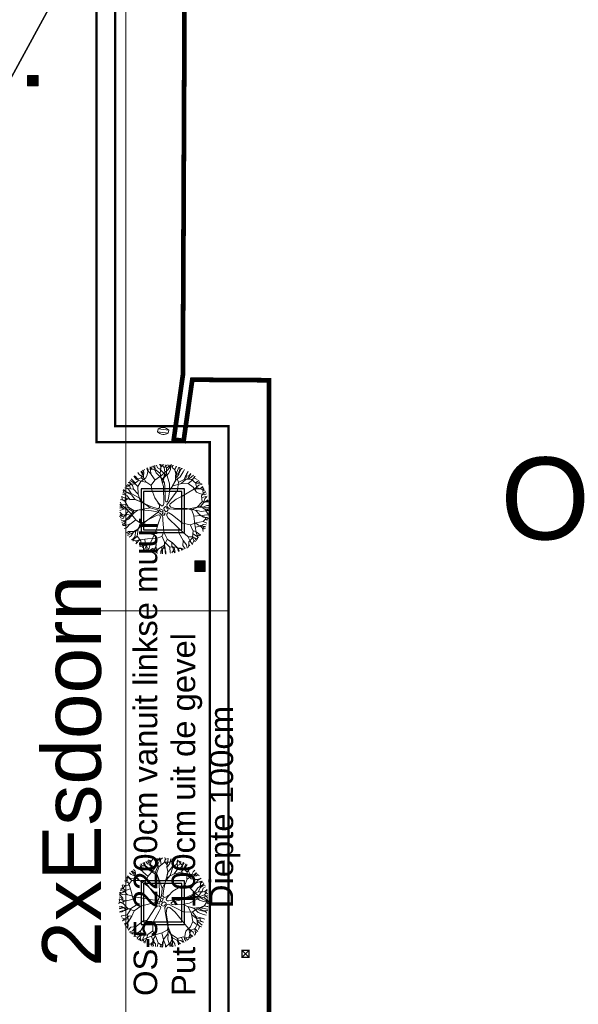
# Model space of a CAD drawing. Header units: millimetres. Extents: x 747415 to 1601423, y -236173 to 551995.
# Tile 174 of 256: x 990777 to 1014566, y 82091 to 124037. Entities that reach past the tile are written whole.
import ezdxf
from ezdxf.lldxf.tags import DXFTag

# ---------------------------------------------------------------- set-up
doc = ezdxf.new("R2010")
doc.units = ezdxf.units.MM
doc.header["$LTSCALE"] = 100
doc.header["$MEASUREMENT"] = 0
doc.linetypes.add('BORDERX2', pattern=[88.9, 25.4, -12.7, 25.4, -12.7, 0, -12.7])
doc.layers.get('0').update_dxf_attribs({"linetype": 'CONTINUOUS', "lineweight": 0})
for name, color, linetype, lineweight in [('T--A9042_BEPLANTING', 90, 'CONTINUOUS', 0), ('T--L9020_GEBOUWEN', 252, 'CONTINUOUS', 0), ('T--L9042_BOMEN', 84, 'CONTINUOUS', 0), ('T--L9052_Hemelwaterafvoer', 130, 'HEMELWATER_AFVOER', 0), ('T--L9052_Ontstop Riool', 240, 'CONTINUOUS', 0), ('T--L9052_Straatkolken', 240, 'CONTINUOUS', 0), ('T--L9052_Vuilwaterafvoer', 44, 'VUIL_WATER_AFVOER', 0), ('T--L9064_ICT', 170, 'ICT_LEIDING', 0), ('T--L9071_TERREINMEUBILAIR_Bank', 250, 'CONTINUOUS', 0), ('T--M9065_BEVEILIGING_Afsluiters', 240, 'CONTINUOUS', 0), ('T--T9042_Boomsoort', 7, 'CONTINUOUS', 0)]:
    doc.layers.add(name, color=color, linetype=linetype, lineweight=lineweight)
doc.layers.add('T--L9000_PERCELEN', color=4, linetype='BORDERX2')
doc.layers.add('T--L9041_VERHARDING_Wegen', color=7, linetype='CONTINUOUS')
doc.styles.get("Standard").update_dxf_attribs({"font": 'arial.ttf'})
tags = doc.linetypes.add('HEMELWATER_AFVOER', pattern='A,12.7,-5.08,["HWA",Standard,S=2.54,R=0,X=-2.54,Y=-1.27],-7.62', length=25.4).pattern_tags.tags
tags[6] = DXFTag(74, 10)
tags = doc.linetypes.add('ICT_LEIDING', pattern='A,12.7,-5.08,["ICT",Standard,S=2.54,R=0,X=-2.54,Y=-1.27],-7.62', length=25.4).pattern_tags.tags
tags[6] = DXFTag(74, 10)
tags = doc.linetypes.add('VUIL_WATER_AFVOER', pattern='A,12.7,-5.08,["VWA",Standard,S=2.54,R=0,X=-2.54,Y=-1.27],-7.62', length=25.4).pattern_tags.tags
tags[6] = DXFTag(74, 10)

# ---------------------------------------------------------------- blocks, each defined once
blk = doc.blocks.new('FMEBLOCK10')
at = {"layer": 'T--L9000_PERCELEN', "flags": 128}
blk.add_lwpolyline([(-144.82893, 14.817888), (-145.02397, 15.050913), (-145.20705, 15.294013), (-145.37702, 15.545888), (-145.53411, 15.805888), (-145.67694, 16.074013), (-145.80712, 16.348963), (-145.92304, 16.630088), (-146.02401, 16.917063), (-146.11095, 17.207938), (-146.18294, 17.503038), (-146.23906, 17.802038), (-146.28092, 18.102988), (-146.30714, 18.405888), (-146.31795, 18.710088), (-146.31404, 19.012988), (-146.29403, 19.316863), (-146.25907, 19.619113), (-146.20801, 19.918113), (-146.142, 20.214838), (-146.06196, 20.507988), (-145.96605, 20.796913), (-145.85703, 21.079988), (-145.73306, 21.357863), (-145.59506, 21.628913), (-145.44303, 21.891838), (-145.27904, 22.147938), (-145.10102, 22.394938), (-144.91196, 22.631863), (-144.71002, 22.860013), (-144.49704, 23.077113), (-144.27394, 23.283813), (-138.30613, 28.697013), (-116.62012, 47.487863), (-60.22895, 97.082863), (-54.67905, 96.186838), (-37.62294, 111.871013), (-29.08511, 118.037888), (-23.65504, 118.892963), (-18.79813, 119.658013), (-9.22392, 115.908813), (-1.20911, 112.288963), (0.65504, 110.160863), (101.86102, -5.339912), (110.37999, -16.182887), (130.01394, -40.804887), (146.31795, -61.715062), (145.31699, -62.344912), (128.53504, -71.838162), (109.77095, -81.221887), (96.853, -87.145012), (86.75508, -91.497087), (65.77494, -99.458937), (35.85286, -109.074062), (-3.25703, -117.914062), (-11.3781, -119.658012), (-17.09406, -117.515937), (-48.71308, -83.590162), (-53.87704, -83.911912), (-58.06511, -84.172887)], close=True, dxfattribs=at)
blk = doc.blocks.new('FMEBLOCK18')
at = {"layer": 'T--L9000_PERCELEN', "flags": 128}
blk.add_lwpolyline([(-100.08243, -15.21845), (-93.90854, -13.84045), (-85.78747, -12.0965), (-46.67758, -3.2565), (-16.7555, 6.358625), (4.22464, 14.320475), (14.32256, 18.67255), (27.24051, 24.595675), (46.0046, 33.9794), (62.78655, 43.47265), (63.78751, 44.1025), (100.08243, 0.943475), (97.4165, -0.71435), (90.7465, -4.485325), (80.48252, -10.258625), (68.79346, -16.567525), (51.09956, -25.844325), (33.78355, -33.17535), (7.36851, -44.1025), (3.81846, -39.8905), (-2.38257, -35.729525), (-46.57247, -27.563575), (-72.77453, -22.870575), (-93.75536, -18.9345), (-99.32458, -16.181425)], close=True, dxfattribs=at)
blk = doc.blocks.new('boom13')
for p, q in [((-606, 955), (-1011, 1186)), ((-449, 798), (-606, 955)), ((137, 948), (50, 672)), ((-204, 179), (-722, 696)), ((-679, 738), (-388, 450)), ((-370, 711), (-449, 798)), ((-388, 450), (-261, 327)), ((-213, 484), (-370, 711)), ((-156, 367), (-213, 484)), ((50, 672), (6, 360)), ((299, 369), (659, 718)), ((-966, 249), (-645, 88)), ((-645, 88), (-379, 36)), ((-379, 36), (-204, 40)), ((-261, 327), (-187, 297)), ((-170, 127), (-204, 179)), ((-204, 40), (-170, 70)), ((-187, 297), (-156, 327)), ((-170, 70), (-170, 127)), ((-156, 327), (-156, 367)), ((6, 360), (32, 289)), ((32, 289), (121, 280)), ((121, 280), (299, 369)), ((228, 49), (201, 13)), ((201, 13), (201, -58)), ((388, 76), (228, 49)), ((950, 127), (388, 76)), ((201, -58), (255, -111)), ((255, -111), (362, -147)), ((362, -147), (935, -144))]:
    blk.add_line(p, q)
for points in [[(-702, 1481), (-858, 1537), (-925, 1692)], [(-169, 984), (-173, 989), (-374, 1274), (-593, 1370), (-859, 1546), (-920, 1704)], [(-814, 1737), (-669, 1392), (-536, 1248), (-447, 981), (-524, 1248), (-480, 1481), (-536, 1726), (-569, 1837)], [(-585, 1378), (-599, 1520), (-669, 1591), (-715, 1702), (-785, 1773)], [(-708, 1694), (-659, 1803)], [(-669, 1381), (-636, 1592), (-702, 1793)], [(-413, 759), (-447, 992), (-269, 1281), (-35, 1515), (-13, 1692), (-46, 1926)], [(-257, 1303), (-235, 1570), (-369, 1759), (-402, 1881)], [(-366, 1282), (-285, 1517), (-346, 1659), (-369, 1793), (-399, 1887)], [(-313, 1681), (-246, 1770), (-257, 1904)], [(-285, 1532), (-63, 1735), (-14, 1860), (-45, 1939)], [(-189, 1626), (-250, 1894)], [(-224, 1581), (-146, 1704), (-124, 1926)], [(-55, 1742), (181, 1756), (261, 1834), (270, 1904)], [(-35, 1515), (210, 1548), (477, 1492), (599, 1537), (788, 1637), (821, 1737)], [(-22, 1868), (112, 1906)], [(137, 948), (215, 1182), (313, 1542), (331, 1778), (411, 1903)], [(354, 1515), (343, 1637), (165, 1748), (199, 1926)], [(269, 1841), (364, 1903)], [(321, 1550), (472, 1698), (497, 1863)], [(343, 1648), (488, 1704), (532, 1826)], [(499, 1715), (710, 1781)], [(590, 1752), (544, 1831)], [(707, 1648), (598, 1744), (607, 1815)], [(929, 1057), (924, 1363), (729, 1530), (715, 1656), (740, 1774)], [(800, 1490), (920, 1686)], [(-1383, 1234), (-1502, 1265)], [(-722, 696), (-968, 847), (-1210, 999), (-1342, 1181), (-1459, 1300)], [(-972, 987), (-1092, 1170), (-1254, 1296), (-1400, 1311)], [(-1104, 1115), (-1320, 1126), (-1373, 1231), (-1358, 1377)], [(-969, 892), (-1014, 1192), (-1158, 1337), (-1303, 1415)], [(-1254, 1296), (-1229, 1464), (-1251, 1463)], [(-1095, 1504), (-1160, 1475), (-1194, 1518)], [(-966, 249), (-1136, 377), (-1160, 636), (-1100, 999), (-1069, 1336), (-1084, 1501), (-1026, 1635)], [(-1158, 1348), (-1114, 1592)], [(-838, 771), (-961, 988), (-951, 1244), (-993, 1420), (-1088, 1527), (-1114, 1604)], [(-874, 1546), (-1008, 1540), (-1062, 1627)], [(685, 691), (848, 929), (1012, 1163), (1200, 1286), (1325, 1397)], [(848, 806), (945, 1056), (1095, 1189), (1176, 1392), (1248, 1462)], [(988, 1381), (922, 1526), (922, 1604), (933, 1648)], [(932, 1371), (1068, 1535), (1076, 1574)], [(988, 926), (1177, 1037), (1311, 1192), (1333, 1337)], [(1020, 1171), (1001, 1377), (1055, 1484), (1130, 1550)], [(1040, 1500), (1046, 1595)], [(1119, 1196), (1316, 1218), (1395, 1296)], [(1214, 1211), (1341, 1351)], [(-1157, 647), (-1453, 701), (-1638, 830), (-1700, 903)], [(-1427, 965), (-1568, 891), (-1646, 887), (-1690, 896)], [(-1598, 808), (-1608, 902), (-1661, 962)], [(-1548, 1010), (-1643, 1011)], [(-679, 738), (-791, 848), (-980, 892), (-1347, 903), (-1637, 1026)], [(-1218, 1007), (-1423, 978), (-1532, 1026), (-1602, 1097)], [(-1330, 1129), (-1455, 1092), (-1557, 1142)], [(-169, 984), (-101, 476), (-74, 236), (-3, 182), (130, 191), (264, 289), (685, 691)], [(766, 803), (988, 914), (1244, 892), (1422, 926), (1533, 1014), (1611, 1037)], [(1098, 677), (1297, 903), (1502, 996), (1597, 1011)], [(1305, 896), (1432, 1083), (1519, 1137)], [(1311, 1192), (1478, 1159), (1478, 1181)], [(1463, 973), (1549, 932), (1627, 947)], [(1542, 801), (1542, 935), (1631, 984)], [(-1674, 471), (-1860, 508)], [(-1661, 307), (-1724, 449), (-1848, 487)], [(-1613, 398), (-1733, 556), (-1840, 584)], [(-1736, 459), (-1813, 667)], [(-1509, -64), (-1555, 179), (-1512, 448), (-1563, 568), (-1672, 752), (-1774, 780)], [(-1451, 712), (-1677, 725), (-1768, 772)], [(659, 718), (855, 798), (1090, 685), (1371, 447), (1644, 247), (1792, 175), (1878, 56)], [(945, 124), (950, 127), (1245, 314), (1352, 529), (1541, 785), (1701, 838)], [(1360, 520), (1502, 527), (1577, 594), (1689, 634), (1764, 701)], [(1472, 391), (1592, 570), (1710, 561), (1827, 474)], [(1600, 578), (1633, 704), (1728, 766)], [(1681, 627), (1788, 573)], [(1718, 569), (1805, 655)], [(-1529, 325), (-1650, 308), (-1752, 124), (-1932, 149)], [(-1667, 148), (-1877, 180), (-1915, 167)], [(-1395, 307), (-1656, 145), (-1699, -108), (-1799, -185), (-1913, -224)], [(-1138, 366), (-1403, 320), (-1594, 382), (-1810, 346), (-1907, 371)], [(-879, -432), (-510, -289), (-226, -147), (-217, -67), (-297, 5), (-404, 31)], [(0, 162), (-62, 137), (-62, 37), (0, 0), (100, -12), (125, 25), (112, 112), (75, 137), (37, 125), (0, 150)], [(1252, 306), (1483, 213), (1628, 268), (1763, 283), (1859, 309)], [(1499, 212), (1690, -20), (1812, -74), (1893, -48)], [(1521, -126), (1674, 12), (1792, 33), (1890, 12)], [(1587, 113), (1858, 159)], [(1797, 55), (1876, 106)], [(1800, 183), (1809, 254), (1864, 261)], [(-1701, -27), (-1930, -25)], [(-879, -432), (-967, -449), (-1264, -286), (-1509, -64), (-1688, -51), (-1919, -96)], [(-1566, -256), (-1692, -185), (-1916, -173)], [(-1662, -350), (-1754, -288), (-1887, -306)], [(-1789, -188), (-1814, -330), (-1879, -359)], [(-1505, -468), (-1710, -415), (-1864, -478)], [(-1817, -341), (-1861, -422)], [(-1287, -276), (-1555, -267), (-1737, -410), (-1857, -449)], [(-891, -407), (-1135, -370), (-1495, -471), (-1706, -577), (-1854, -573)], [(-492, -352), (-495, -358), (-911, -922), (-881, -1160), (-895, -1478), (-999, -1611)], [(-891, -407), (-492, -352), (-218, -204), (-135, -200), (-113, -230), (-130, -300), (-237, -923)], [(-702, -669), (-359, -405), (-163, -271), (-39, -236), (59, -236), (166, -271), (264, -360), (639, -692)], [(319, -824), (184, -520), (95, -342), (15, -298), (-39, -325), (-83, -431), (-318, -1107)], [(-87, -62), (-162, -87), (-125, -162), (-62, -150), (0, -125), (0, -62), (-37, -50), (-100, -75)], [(75, -100), (37, -150), (112, -200), (150, -162), (137, -87), (75, -100)], [(935, -144), (1224, -133), (1510, -124), (1721, -202), (1884, -236)], [(986, -142), (1123, -269), (1479, -385), (1713, -415), (1834, -501)], [(1486, -393), (1626, -551), (1790, -585)], [(1697, -28), (1699, -264), (1772, -347), (1843, -360)], [(1780, -356), (1837, -454)], [(1821, -67), (1852, -203)], [(-1728, -663), (-1831, -613)], [(-1693, -853), (-1356, -691), (-1218, -551), (-956, -449), (-1218, -540), (-1454, -507), (-1695, -574), (-1805, -613)], [(-1477, -889), (-1610, -694), (-1718, -666), (-1783, -695)], [(-1344, -691), (-1557, -668), (-1754, -744)], [(-1602, -926), (-1703, -830)], [(-1443, -729), (-1491, -887), (-1643, -962)], [(-702, -669), (-806, -786), (-841, -977), (-833, -1345), (-941, -1639)], [(638, -689), (708, -890), (584, -1119), (332, -1387), (120, -1650), (40, -1795), (-83, -1874)], [(319, -824), (428, -1069), (547, -1423), (663, -1629), (666, -1778)], [(637, -691), (642, -693), (968, -818), (1204, -776), (1522, -774), (1661, -871)], [(963, -976), (1270, -987), (1446, -800), (1573, -792), (1689, -823)], [(966, -829), (1029, -1069), (1159, -1153), (1252, -1252), (1330, -1314)], [(1201, -787), (1292, -897), (1390, -917), (1490, -983), (1588, -1004)], [(1535, -766), (1643, -686), (1736, -728)], [(1565, -784), (1666, -680), (1736, -692)], [(1674, -672), (1756, -630)], [(-1179, -979), (-1466, -892), (-1599, -915), (-1651, -982)], [(-318, -1107), (-576, -1144), (-942, -1102), (-1280, -1088), (-1443, -1111), (-1580, -1060)], [(-1287, -1178), (-1533, -1146)], [(-1308, -945), (-1507, -1134)], [(-1445, -1122), (-1413, -1185), (-1455, -1222)], [(-922, -919), (-1165, -971), (-1255, -1096), (-1359, -1184), (-1424, -1259)], [(-841, -966), (-1139, -1026), (-1276, -1177), (-1346, -1326)], [(-1057, -1112), (-1057, -1328), (-1160, -1386), (-1306, -1378)], [(-892, -1157), (-1006, -1242), (-1031, -1339), (-1102, -1435), (-1127, -1532)], [(-587, -1142), (-626, -1440), (-745, -1631), (-816, -1696)], [(-237, -923), (-239, -1212), (-245, -1498), (-333, -1704), (-375, -1866)], [(-307, -1109), (-249, -1371), (-300, -1565), (-254, -1779), (-274, -1877)], [(576, -1126), (792, -1336), (874, -1546), (884, -1641)], [(717, -882), (962, -992), (1087, -1149), (1286, -1240), (1352, -1315)], [(1038, -1082), (966, -1374), (995, -1505), (1065, -1554)], [(1011, -1213), (1210, -1402)], [(1093, -1173), (1105, -1371), (1179, -1454)], [(1277, -995), (1434, -1138), (1473, -1149)], [(1403, -869), (1592, -998)], [(1479, -981), (1500, -1099)], [(-1099, -1424), (-1218, -1439)], [(-1162, -1397), (-1187, -1517)], [(-1059, -1339), (-1017, -1461), (-1061, -1566)], [(-887, -1491), (-812, -1602), (-859, -1694)], [(-726, -1590), (-819, -1605), (-876, -1661)], [(-637, -1438), (-639, -1665), (-681, -1758)], [(-316, -1584), (-467, -1712), (-490, -1821)], [(-386, -1649), (-414, -1837)], [(-248, -1508), (-117, -1669), (-102, -1788), (-127, -1884)], [(-235, -1363), (-61, -1615), (194, -1645), (276, -1742), (321, -1853)], [(-63, -1626), (-84, -1837), (-69, -1874)], [(113, -1651), (122, -1880)], [(271, -1486), (445, -1614), (430, -1731), (336, -1844)], [(452, -1623), (576, -1662), (633, -1760)], [(544, -1434), (501, -1641), (572, -1792)], [(750, -1647), (705, -1752)], [(963, -1385), (775, -1528), (752, -1636), (784, -1700)], [(784, -1343), (965, -1480), (1014, -1570)], [(853, -1505), (808, -1589), (819, -1668)], [(1006, -1508), (916, -1614)], [(1103, -1268), (1237, -1402)], [(-81, -1793), (-33, -1875)], [(47, -1803), (118, -1815), (122, -1870)], [(278, -1731), (422, -1749), (454, -1813)], [(433, -1752), (515, -1792)], [(437, -1740), (518, -1831)]]:
    blk.add_lwpolyline(points)
blk = doc.blocks.new('Afvalbak')
at = {"layer": 'T--L9071_TERREINMEUBILAIR_Bank', "linetype": 'Continuous'}
blk.add_lwpolyline([(-65, 0), (65, 0), (65, -460), (-65, -460)], close=True, dxfattribs=at)
for centre, start, end in [((225.625, -230), 141.641984, 218.358016), ((-225.625, -230), 321.641984, 38.358016)]:
    blk.add_arc(centre, 370.625, start, end, dxfattribs=at)

msp = doc.modelspace()

# ---------------------------------------------------------------- hatches: boundary and pattern name
at = {"layer": 'T--A9042_BEPLANTING'}
h = msp.add_hatch(dxfattribs=at)
h.set_pattern_fill('GRASS', color=256, scale=1500, style=0)
edge = h.paths.add_edge_path()
edge.add_line((1194589.183, 247525.193), (1194593.64, 247264.881))
edge.add_line((1194593.64, 247264.881), (1189597.042, 247120.843))
edge.add_line((1189597.042, 247120.843), (1179615.176, 246734.424))
edge.add_line((1179615.176, 246734.424), (1169673.169, 246260.926))
edge.add_line((1169673.169, 246260.926), (1159743.156, 245284.429))
edge.add_line((1159743.156, 245284.429), (1149794.302, 244232.037))
edge.add_line((1149794.302, 244232.037), (1139904.319, 243419.621))
edge.add_line((1139904.319, 243419.621), (1138613.747, 243325.021))
edge.add_line((1138613.747, 243325.021), (1135690.007, 243117.197))
edge.add_line((1135690.007, 243117.197), (1132771.926, 242932.503))
edge.add_line((1132771.926, 242932.503), (1129859.398, 242758.599))
edge.add_line((1129859.398, 242758.599), (1126616.556, 242566.575))
edge.add_line((1126616.556, 242566.575), (1123385.964, 242364.695))
edge.add_line((1123385.964, 242364.695), (1120184.728, 242139.833))
edge.add_line((1120184.728, 242139.833), (1117014.113, 241880.011))
edge.add_line((1117014.113, 241880.011), (1113876.289, 241570.228))
edge.add_line((1113876.289, 241570.228), (1110773.76, 241198.319))
edge.add_line((1110773.76, 241198.319), (1107692.214, 240764.72))
edge.add_line((1107692.214, 240764.72), (1104624.361, 240306.925))
edge.add_line((1104624.361, 240306.925), (1101572.465, 239835.828))
edge.add_line((1101572.465, 239835.828), (1100403.086, 239650.924))
edge.add_line((1100403.086, 239650.924), (1097780.987, 239217.99))
edge.add_line((1097780.987, 239217.99), (1095157.329, 238732.83))
edge.add_line((1095157.329, 238732.83), (1092526.922, 238274.052))
edge.add_line((1092526.922, 238274.052), (1089457.602, 237766.051))
edge.add_line((1089457.602, 237766.051), (1086388.73, 237224.846))
edge.add_line((1086388.73, 237224.846), (1083401.545, 236651.668))
edge.add_line((1083401.545, 236651.668), (1080469.385, 236024.459))
edge.add_line((1080469.385, 236024.459), (1077519.444, 235269.823))
edge.add_line((1077519.444, 235269.823), (1074567.867, 234454.498))
edge.add_line((1074567.867, 234454.498), (1071611.505, 233602.32))
edge.add_line((1071611.505, 233602.32), (1068661.406, 232725.291))
edge.add_line((1068661.406, 232725.291), (1065719.424, 231822.381))
edge.add_line((1065719.424, 231822.381), (1062684.54, 230856.109))
edge.add_line((1062684.54, 230856.109), (1059866.196, 229920.836))
edge.add_line((1059866.196, 229920.836), (1056845.381, 228880.035))
edge.add_line((1056845.381, 228880.035), (1054034.15, 227860.451))
edge.add_line((1054034.15, 227860.451), (1051908.682, 227043.859))
edge.add_line((1051908.682, 227043.859), (1051192.354, 226766.278))
edge.add_line((1051192.354, 226766.278), (1050671.69, 226564.519))
edge.add_line((1050671.69, 226564.519), (1049927.631, 226262.62))
edge.add_line((1049927.631, 226262.62), (1049070.32, 225903.54))
edge.add_line((1049070.32, 225903.54), (1048360.834, 225606.376))
edge.add_line((1048360.834, 225606.376), (1045574.185, 224396.868))
edge.add_line((1045574.185, 224396.868), (1042746.023, 223102.062))
edge.add_line((1042746.023, 223102.062), (1039916.204, 221736.561))
edge.add_line((1039916.204, 221736.561), (1037264.038, 220364.549))
edge.add_line((1037264.038, 220364.549), (1036639.036, 220037.907))
edge.add_line((1036639.036, 220037.907), (1035761.731, 219567.084))
edge.add_line((1035761.731, 219567.084), (1034455.173, 218860.02))
edge.add_line((1034455.173, 218860.02), (1031834.519, 217415.207))
edge.add_line((1031834.519, 217415.207), (1029063.532, 215837.52))
edge.add_line((1029063.532, 215837.52), (1026493.513, 214322.916))
edge.add_line((1026493.513, 214322.916), (1023661.374, 212596.81))
edge.add_line((1023661.374, 212596.81), (1021148.701, 211011.913))
edge.add_line((1021148.701, 211011.913), (1018664.489, 209394.723))
edge.add_line((1018664.489, 209394.723), (1016111.63, 207674.051))
edge.add_line((1016111.63, 207674.051), (1013541.964, 205866.676))
edge.add_line((1013541.964, 205866.676), (1011054.819, 204060.939))
edge.add_line((1011054.819, 204060.939), (1008551.61, 202180.933))
edge.add_line((1008551.61, 202180.933), (1006071.977, 200261.271))
edge.add_line((1006071.977, 200261.271), (1003623.026, 198305.877))
edge.add_line((1003623.026, 198305.877), (1001255.469, 196356.541))
edge.add_line((1001255.469, 196356.541), (998895.97, 194358.237))
edge.add_line((998895.97, 194358.237), (996592.894, 192340.973))
edge.add_line((996592.894, 192340.973), (994271.188, 190253.094))
edge.add_line((994271.188, 190253.094), (992089.799, 188232.713))
edge.add_line((992089.799, 188232.713), (989855.126, 186096.735))
edge.add_line((989855.126, 186096.735), (987565.682, 183840.779))
edge.add_line((987565.682, 183840.779), (985556.73, 181812.43))
edge.add_line((985556.73, 181812.43), (983340.235, 179499.914))
edge.add_line((983340.235, 179499.914), (981234.422, 177237.565))
edge.add_line((981234.422, 177237.565), (979162.94, 174943.215))
edge.add_line((979162.94, 174943.215), (977214.691, 172724.59))
edge.add_line((977214.691, 172724.59), (975036.892, 170165.071))
edge.add_line((975036.892, 170165.071), (973160.412, 167901.106))
edge.add_line((973160.412, 167901.106), (971300.145, 165540.186))
edge.add_line((971300.145, 165540.186), (970653.489, 164750.347))
edge.add_line((970653.489, 164750.347), (969323.906, 163031.694))
edge.add_line((969323.906, 163031.694), (967532.389, 160664.585))
edge.add_line((967532.389, 160664.585), (965620.33, 158124.446))
edge.add_line((965620.33, 158124.446), (963729.485, 155559.861))
edge.add_line((963729.485, 155559.861), (962160.024, 153368.205))
edge.add_line((962160.024, 153368.205), (960583.853, 151476.839))
edge.add_line((960583.853, 151476.839), (957868.106, 147829.141))
edge.add_line((957868.106, 147829.141), (955546.579, 144354.957))
edge.add_line((955546.579, 144354.957), (952781.766, 139999.101))
edge.add_line((952781.766, 139999.101), (950228.309, 135925.671))
edge.add_line((950228.309, 135925.671), (947689.507, 131669.07))
edge.add_line((947689.507, 131669.07), (945836.511, 128467.426))
edge.add_line((945836.511, 128467.426), (939785.242, 117718.876))
edge.add_line((939785.242, 117718.876), (930712.869, 102774.401))
edge.add_line((930712.869, 102774.401), (922173.53, 90199.799))
edge.add_arc((831492.457, 157259.067), 112782.989, 306.60619454, 323.5168236, ccw=False)
edge.add_line((898746.269, 66722.183), (906881.323, 58450.839))
edge.add_arc((1039056.702, -43733.649), 167068.849, 138.06483794, 142.29247104, ccw=False)
edge.add_line((914773.924, 67916.66), (924725.806, 83316.857))
edge.add_line((924725.806, 83316.857), (935036.865, 100427.915))
edge.add_line((935036.865, 100427.915), (938271.243, 105214.41))
edge.add_line((938271.243, 105214.41), (944567.151, 115601.153))
edge.add_line((944567.151, 115601.153), (949536.685, 124088.131))
edge.add_line((949536.685, 124088.131), (954824.472, 132626.587))
edge.add_line((954824.472, 132626.587), (959827.89, 140132.671))
edge.add_line((959827.89, 140132.671), (963059.812, 145135.12))
edge.add_line((963059.812, 145135.12), (965500.197, 148828.356))
edge.add_line((965500.197, 148828.356), (966613.361, 150562.786))
edge.add_line((966613.361, 150562.786), (968025.373, 152669.584))
edge.add_line((968025.373, 152669.584), (969925.147, 155201.552))
edge.add_line((969925.147, 155201.552), (971712.101, 157704.465))
edge.add_line((971712.101, 157704.465), (973307.285, 159791.446))
edge.add_line((973307.285, 159791.446), (974380.773, 161326.936))
edge.add_line((974380.773, 161326.936), (975513.5, 162711.848))
edge.add_line((975513.5, 162711.848), (977022.752, 164676.523))
edge.add_line((977022.752, 164676.523), (979125.989, 167160.936))
edge.add_line((979125.989, 167160.936), (980701.644, 168861.659))
edge.add_line((980701.644, 168861.659), (983077.997, 171627.505))
edge.add_line((983077.997, 171627.505), (985074.319, 173856.029))
edge.add_line((985074.319, 173856.029), (986909.132, 175828.505))
edge.add_line((986909.132, 175828.505), (989063.699, 178159.256))
edge.add_line((989063.699, 178159.256), (991154.428, 180245.145))
edge.add_line((991154.428, 180245.145), (993121.205, 182057.606))
edge.add_line((993121.205, 182057.606), (995324.494, 184142.051))
edge.add_line((995324.494, 184142.051), (997280.219, 186006.612))
edge.add_line((997280.219, 186006.612), (999623.744, 188200.448))
edge.add_line((999623.744, 188200.448), (1002349.065, 190608.065))
edge.add_line((1002349.065, 190608.065), (1004754.956, 192653.066))
edge.add_line((1004754.956, 192653.066), (1007294.928, 194741.918))
edge.add_line((1007294.928, 194741.918), (1008978.786, 196161.928))
edge.add_line((1008978.786, 196161.928), (1011076.047, 197755.95))
edge.add_line((1011076.047, 197755.95), (1013065.241, 199247.814))
edge.add_line((1013065.241, 199247.814), (1015821.037, 201346.882))
edge.add_line((1015821.037, 201346.882), (1017686.716, 202722.52))
edge.add_line((1017686.716, 202722.52), (1020957.031, 204817.97))
edge.add_line((1020957.031, 204817.97), (1023228.197, 206313.401))
edge.add_line((1023228.197, 206313.401), (1026470.58, 208376.744))
edge.add_line((1026470.58, 208376.744), (1028603.548, 209658.432))
edge.add_line((1028603.548, 209658.432), (1030968.801, 211111.637))
edge.add_line((1030968.801, 211111.637), (1032974.557, 212278.47))
edge.add_line((1032974.557, 212278.47), (1034989.373, 213415.47))
edge.add_line((1034989.373, 213415.47), (1036654.679, 214452.728))
edge.add_line((1036654.679, 214452.728), (1038246.03, 215241.653))
edge.add_line((1038246.03, 215241.653), (1039948.347, 216202.761))
edge.add_line((1039948.347, 216202.761), (1041825.775, 217172.039))
edge.add_line((1041825.775, 217172.039), (1043014.131, 217759.859))
edge.add_line((1043014.131, 217759.859), (1045164.207, 218821.145))
edge.add_line((1045164.207, 218821.145), (1047341.541, 219812.404))
edge.add_line((1047341.541, 219812.404), (1050071.07, 221013.985))
edge.add_line((1050071.07, 221013.985), (1051244.22, 221490.97))
edge.add_line((1051244.22, 221490.97), (1052347.556, 221956.97))
edge.add_line((1052347.556, 221956.97), (1053649.506, 222430.47))
edge.add_line((1053649.506, 222430.47), (1054533.126, 222784.97))
edge.add_line((1054533.126, 222784.97), (1056086.056, 223306.47))
edge.add_line((1056086.056, 223306.47), (1057869.317, 223968.97))
edge.add_line((1057869.317, 223968.97), (1060574.556, 224929.97))
edge.add_line((1060574.556, 224929.97), (1063483.693, 225922.97))
edge.add_line((1063483.693, 225922.97), (1065608.903, 226631.593))
edge.add_line((1065608.903, 226631.593), (1069173.064, 227676.47))
edge.add_line((1069173.064, 227676.47), (1072281.977, 228625.637))
edge.add_line((1072281.977, 228625.637), (1075375.394, 229611.47))
edge.add_line((1075375.394, 229611.47), (1077123.927, 230119.62))
edge.add_line((1077123.927, 230119.62), (1080375.394, 230986.97))
edge.add_line((1080375.394, 230986.97), (1082892.594, 231747.063))
edge.add_line((1082892.594, 231747.063), (1087287.423, 232727.295))
edge.add_line((1087287.423, 232727.295), (1089726.851, 233304.236))
edge.add_line((1089726.851, 233304.236), (1092683.446, 233905.227))
edge.add_line((1092683.446, 233905.227), (1095564.394, 234529.046))
edge.add_line((1095564.394, 234529.046), (1098820.303, 235134.124))
edge.add_line((1098820.303, 235134.124), (1101429.17, 235680.801))
edge.add_line((1101429.17, 235680.801), (1102775.394, 235932.97))
edge.add_line((1102775.394, 235932.97), (1105482.445, 236248.973))
edge.add_line((1105482.445, 236248.973), (1107758.807, 236612.397))
edge.add_line((1107758.807, 236612.397), (1110496.735, 236978.709))
edge.add_line((1110496.735, 236978.709), (1115376.091, 237663.748))
edge.add_line((1115376.091, 237663.748), (1120160.891, 238162.648))
edge.add_line((1120160.891, 238162.648), (1122883.614, 238303.454))
edge.add_line((1122883.614, 238303.454), (1125390.669, 238461.915))
edge.add_line((1125390.669, 238461.915), (1128123.405, 238391.97))
edge.add_line((1128123.405, 238391.97), (1132768.171, 238736.47))
edge.add_line((1132768.171, 238736.47), (1135790.587, 239107.966))
edge.add_line((1135790.587, 239107.966), (1138342.94, 239481.456))
edge.add_line((1138342.94, 239481.456), (1142060.43, 239524.47))
edge.add_line((1142060.43, 239524.47), (1147419.918, 239838.053))
edge.add_line((1147419.918, 239838.053), (1152508.673, 240937.759))
edge.add_line((1152508.673, 240937.759), (1161790.445, 241405.25))
edge.add_line((1161790.445, 241405.25), (1166293.104, 242414.317))
edge.add_line((1166293.104, 242414.317), (1170003.913, 243136.47))
edge.add_line((1170003.913, 243136.47), (1182817.631, 243902.97))
edge.add_line((1182817.631, 243902.97), (1191677.387, 244103.47))
edge.add_line((1191677.387, 244103.47), (1200992.076, 244164.47))
edge.add_line((1200992.076, 244164.47), (1212315.556, 244345.47))
edge.add_line((1212315.556, 244345.47), (1212435.36, 247419.97))
edge.add_line((1212435.36, 247419.97), (1205479.36, 247503.517))
edge.add_line((1205479.36, 247503.517), (1202606.248, 247460.622))
edge.add_line((1202606.248, 247460.622), (1194593.64, 247264.881))
at = {"layer": 'T--L9052_Straatkolken', "linetype": 'Continuous'}
h = msp.add_hatch(color=256, dxfattribs=at)
h.dxf.hatch_style = 1
h.paths.add_polyline_path([(991560.307, 121666.099), (991110.307, 121666.099), (991110.307, 121216.099), (991560.307, 121216.099)])
h = msp.add_hatch(color=256, dxfattribs=at)
h.dxf.hatch_style = 1
h.paths.add_polyline_path([(998682.347, 100983.156), (998232.347, 100983.156), (998232.347, 100533.156), (998682.347, 100533.156)])

# ---------------------------------------------------------------- linework, layer by layer
at = {"layer": 'T--L9020_GEBOUWEN', "const_width": 200}
msp.add_lwpolyline([(1105354.428, 55763.215), (1087774.452, 55763.223), (1087774.444, 107043.212), (1087774.444, 107043.212), (1087774.444, 107043.212), (1057330.46, 107078.17), (1034931.644, 107083.151), (1018971.779, 106166.491), (1018975.776, 100663.506), (1019995.78, 100663.506), (1019995.784, 93123.506), (1018825.78, 93123.51), (1018846.971, 51523.571), (1019995.76, 51523.571), (1019995.756, 43983.571), (1018975.76, 43983.571), (1018975.764, 37763.57), (1001395.76, 37763.543), (1001395.76, 108677.389), (998127.809, 108700.101), (997758.019, 106091.928), (997336.768, 106151.695), (997725.547, 108893.815), (997808.356, 127450.297)], dxfattribs=at)
at = {"layer": 'T--L9041_VERHARDING_Wegen'}
for points in [[(995945.778, 104046.812), (995945.778, 102196.812), (997795.778, 102196.812), (997795.778, 104046.812)], [(996055.778, 103936.812), (996055.778, 102306.812), (997685.778, 102306.812), (997685.778, 103936.812)], [(995945.778, 87346.812), (995945.778, 85496.812), (997795.778, 85496.812), (997795.778, 87346.812)], [(996055.778, 87236.812), (996055.778, 85606.812), (997685.778, 85606.812), (997685.778, 87236.812)]]:
    msp.add_lwpolyline(points, close=True, dxfattribs=at)
at = {"layer": 'T--L9052_Hemelwaterafvoer', "ltscale": 2, "const_width": 100}
msp.add_lwpolyline([(999666.97, 38860.668), (999666.97, 106717.153), (994843.608, 106717.153), (994843.608, 133392.119), (1036564.073, 133392.119)], dxfattribs=at)
at = {"layer": 'T--L9052_Ontstop Riool', "linetype": 'Continuous'}
for points, const_width in [([(1001395.766, 106238.388), (1000395.766, 106238.388), (1000395.766, 84238.388)], 1), ([(1000245.766, 84088.388), (1000545.766, 84388.388)], 50), ([(1000245.766, 84388.388), (1000545.766, 84088.388)], 50)]:
    msp.add_lwpolyline(points, dxfattribs=dict(at, const_width=const_width))
at = {"layer": 'T--L9052_Ontstop Riool', "linetype": 'Continuous', "const_width": 50}
msp.add_lwpolyline([(1000245.766, 84388.388), (1000545.766, 84388.388), (1000545.766, 84088.388), (1000245.766, 84088.388)], close=True, dxfattribs=at)
at = {"layer": 'T--L9052_Straatkolken', "linetype": 'Continuous'}
for points in [[(991110.307, 121216.099), (991560.307, 121216.099), (991560.307, 121666.099), (991110.307, 121666.099)], [(998232.347, 100533.156), (998682.347, 100533.156), (998682.347, 100983.156), (998232.347, 100983.156)]]:
    msp.add_lwpolyline(points, close=True, dxfattribs=at)
at = {"layer": 'T--L9052_Vuilwaterafvoer', "ltscale": 2, "const_width": 100}
msp.add_lwpolyline([(998876.68, 42807.195), (998867.038, 106032.245), (994043.676, 106032.245), (994043.676, 134307.211), (1037364.141, 134321.456)], dxfattribs=at)
at = {"layer": 'T--L9064_ICT', "color": 1, "lineweight": 0}
msp.add_line((995293.479, 140296.51), (995293.479, 37523.902), dxfattribs=at)
at = {"layer": 'T--M9065_BEVEILIGING_Afsluiters', "lineweight": 0}
for p, q in [((999689.172, 98859.187), (999689.172, 105689.187)), ((992629.172, 98859.187), (999689.172, 98859.187))]:
    msp.add_line(p, q, dxfattribs=at)

# ---------------------------------------------------------------- block references
at = {"layer": 'T--L9000_PERCELEN', "xscale": 1000.000000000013, "yscale": 1000.000000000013, "zscale": 1000.000000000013, "rotation": 228.6878301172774}
for name, p in [('FMEBLOCK10', (1087887.23, 61585.928)), ('FMEBLOCK18', (953921.73, 69451.991))]:
    msp.add_blockref(name, p, dxfattribs=at)
at = {"layer": 'T--L9042_BOMEN', "linetype": 'Continuous'}
for p, rotation in [((996935.574, 103154), 316.259466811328), ((996870.778, 86421.812), 236.494926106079)]:
    msp.add_blockref('boom13', p, dxfattribs=dict(at, rotation=rotation))
at = {"layer": 'T--L9071_TERREINMEUBILAIR_Bank', "rotation": 261.9571057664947}
msp.add_blockref('Afvalbak', (997114.306, 106481.639), dxfattribs=at)

# ---------------------------------------------------------------- texts
at = {"layer": 'T--L9052_Ontstop Riool', "color": 1}
for s, p in [('2200cm vanuit linkse muur', (996632.43, 86184.224)), ('100cm uit de gevel', (998249.698, 86184.224)), ('Diepte 100cm', (999866.965, 86184.224)), ('OS-5', (996632.43, 82444.901)), ('Put', (998249.698, 82444.901))]:
    msp.add_text(s, height=1000, rotation=90, dxfattribs=at).set_placement(p)
at = {"layer": 'T--L9064_ICT', "lineweight": 0}
msp.add_text('O1', height=3500, dxfattribs=at).set_placement((1011256.147, 101892.511))
at = {"layer": 'T--T9042_Boomsoort'}
msp.add_text('2xEsdoorn', height=2500, rotation=90, dxfattribs=at).set_placement((994235.955, 83686.076))

doc.saveas('drawing.dxf')
